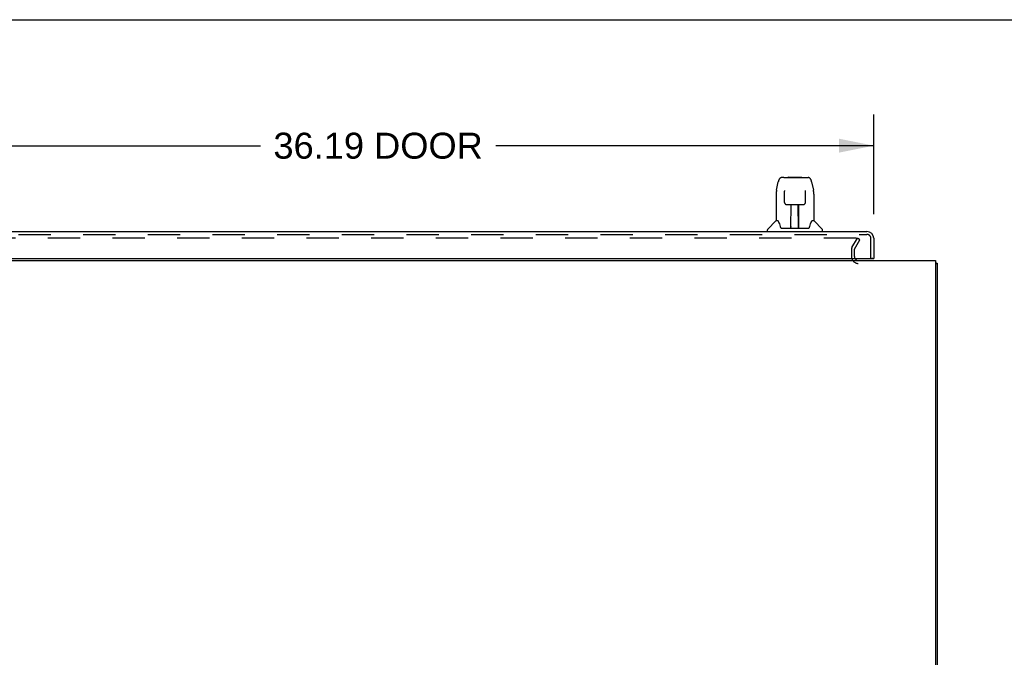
# Model space of a CAD drawing. Header units: inches. Extents: x 0 to 215, y 0 to 139.
# Tile 53 of 116: x 19 to 55, y 116 to 139. Entities that reach past the tile are written whole.
import ezdxf

# ---------------------------------------------------------------- set-up
doc = ezdxf.new("R2010")
doc.units = ezdxf.units.IN
doc.header["$LTSCALE"] = 11.804375
doc.header["$MEASUREMENT"] = 0
doc.linetypes.add('HIDDEN', pattern=[0.2, 0.1, -0.1])
doc.layers.get('0').update_dxf_attribs({"linetype": 'CONTINUOUS'})
for name, color, linetype in [('DEFAULT_2', 8, 'HIDDEN'), ('DIMENSIONS', 7, 'CONTINUOUS'), ('DOOR_ASSEMBLY', 7, 'CONTINUOUS')]:
    doc.layers.add(name, color=color, linetype=linetype)
doc.styles.get("Standard").update_dxf_attribs({"font": 'arial.ttf'})
doc.dimstyles.new('DIMSTYLE_1', dxfattribs={"dimtxt": 0.946875, "dimasz": 1.2625, "dimexe": 0.09, "dimexo": 0.07, "dimgap": 0.0375, "dimtad": 0, "dimtih": 1, "dimtoh": 1, "dimzin": 4, "dimdsep": 46, "dimtxsty": 'Standard', "dimblk": '_FILLED', "dimblk1": '_FILLED', "dimblk2": '_FILLED', "dimcen": 0.09, "dimadec": 3, "dimazin": 1, "dimtfac": 1, "dimtdec": 3, "dimtofl": 0, "dimtmove": 0, "dimatfit": 3, "dimldrblk": '_FILLED', "dimfxl": 0, "dimtolj": 1, "dimtzin": 4, "dimarcsym": 0})

# ---------------------------------------------------------------- blocks, each defined once
blk = doc.blocks.new('_FILLED')
at = {"color": 0, "linetype": 'ByBlock'}
blk.add_solid([(0, 0), (-1, 0.2), (-1, -0.2)], dxfattribs=at)
blk = doc.blocks.new('*D8')
at = {"layer": 'DIMENSIONS', "color": 2, "linetype": 'Continuous'}
for p, q in [((13.721, 131.783), (13.721, 135.415)), ((49.909, 131.783), (49.909, 135.415)), ((13.721, 134.279), (27.523, 134.279)), ((49.909, 134.279), (36.108, 134.279))]:
    blk.add_line(p, q, dxfattribs=at)
at = {"layer": 'DIMENSIONS', "color": 2, "linetype": 'Continuous', "xscale": 1.2625, "yscale": 1.2625, "zscale": 1.2625, "rotation": 180}
blk.add_blockref('_FILLED', (13.721, 134.279), dxfattribs=at)
at = {"layer": 'DIMENSIONS', "color": 2, "linetype": 'Continuous', "xscale": 1.2625, "yscale": 1.2625, "zscale": 1.2625}
blk.add_blockref('_FILLED', (49.909, 134.279), dxfattribs=at)
at = {"layer": 'DIMENSIONS', "color": 2, "linetype": 'Continuous', "insert": (31.815, 134.752), "char_height": 0.9469, "width": 7.63836, "attachment_point": 2, "line_spacing_factor": 0.9}
blk.add_mtext('36.19 DOOR', dxfattribs=at)

msp = doc.modelspace()

# ---------------------------------------------------------------- linework, layer by layer
at = {"color": 7, "linetype": 'Continuous'}
for p, q in [((0, 138.875), (214.625, 138.875)), ((52.169, 129.983), (52.221, 129.983))]:
    msp.add_line(p, q, dxfattribs=at)
at = {"color": 3, "linetype": 'Continuous'}
for p, q in [((12.023, 130.087), (52.169, 130.087)), ((52.169, 130.087), (52.169, 106.199)), ((52.221, 129.983), (52.221, 106.334))]:
    msp.add_line(p, q, dxfattribs=at)
for points in [[(52.169, 130.003), (52.17, 130.003), (52.174, 130.002), (52.178, 130.001), (52.182, 130), (52.186, 129.999), (52.194, 129.998)], [(52.194, 129.998), (52.197, 129.997), (52.201, 129.996), (52.204, 129.995), (52.207, 129.995), (52.21, 129.994), (52.212, 129.993), (52.214, 129.992), (52.216, 129.991), (52.218, 129.99), (52.219, 129.989), (52.22, 129.988), (52.221, 129.986), (52.221, 129.985), (52.221, 129.983)]]:
    msp.add_lwpolyline(points, dxfattribs=at)
msp.add_arc((49.343, 130.23), 0.142, 206.4666, 270, dxfattribs=at)
at = {"layer": 'DEFAULT_2', "color": 8, "linetype": 'HIDDEN'}
for p, q in [((49.265, 130.9), (14.928, 130.9)), ((49.115, 130.56), (49.311, 130.9)), ((49.205, 130.508), (49.401, 130.848)), ((49.401, 130.848), (49.311, 130.9)), ((49.096, 130.492), (49.096, 130.23)), ((49.2, 130.492), (49.2, 130.23))]:
    msp.add_line(p, q, dxfattribs=at)
for points in [[(49.273, 130.899), (49.271, 130.899), (49.269, 130.9), (49.267, 130.9), (49.265, 130.9)], [(49.273, 130.899), (49.275, 130.898), (49.276, 130.897), (49.278, 130.896), (49.279, 130.895), (49.281, 130.893), (49.282, 130.892), (49.283, 130.89), (49.284, 130.889), (49.284, 130.887), (49.285, 130.885), (49.285, 130.883), (49.285, 130.883)], [(49.285, 130.883), (49.285, 130.882), (49.285, 130.88), (49.284, 130.878), (49.284, 130.877), (49.283, 130.875)]]:
    msp.add_lwpolyline(points, dxfattribs=at)
for centre, radius, start, end in [((49.233, 130.492), 0.137, 150, 180), ((49.233, 130.492), 0.033, 150, 180), ((49.343, 130.23), 0.246, 180, 270), ((49.343, 130.23), 0.142, 180, 206.4666)]:
    msp.add_arc(centre, radius, start, end, dxfattribs=at)
at = {"layer": 'DOOR_ASSEMBLY', "color": 7, "linetype": 'Continuous'}
for p, q in [((46.63, 133.114), (46.549, 133.114)), ((46.631, 133.114), (47.519, 133.114)), ((46.636, 133.114), (46.634, 133.114)), ((46.796, 133.134), (46.776, 133.114)), ((46.796, 133.134), (47.272, 133.134)), ((47.272, 133.134), (47.292, 133.114)), ((46.36, 132.654), (46.425, 132.959)), ((47.643, 132.959), (47.708, 132.654)), ((47.714, 132.624), (47.708, 132.654)), ((46.345, 132.511), (46.345, 131.539)), ((46.646, 132.638), (46.646, 132.635)), ((46.646, 132.635), (46.646, 132.631)), ((46.646, 132.631), (46.646, 132.624)), ((46.646, 132.624), (46.647, 132.616)), ((46.649, 132.491), (46.647, 132.616)), ((46.654, 132.208), (46.649, 132.491)), ((47.414, 132.208), (47.421, 132.621)), ((47.421, 132.621), (47.422, 132.629)), ((47.422, 132.629), (47.422, 132.633)), ((47.723, 132.51), (47.723, 131.539)), ((46.654, 132.208), (46.655, 132.194)), ((46.734, 132.13), (46.854, 132.13)), ((46.885, 131.284), (46.9, 132.131)), ((46.89, 132.131), (47.179, 132.131)), ((46.892, 131.715), (46.892, 132.131)), ((47.16, 131.264), (47.145, 132.131)), ((47.176, 131.264), (47.176, 132.131)), ((47.214, 132.13), (47.334, 132.13)), ((46.896, 131.905), (46.892, 131.905)), ((46.895, 131.893), (46.892, 131.893)), ((47.176, 131.905), (47.149, 131.905)), ((47.176, 131.893), (47.149, 131.893)), ((47.153, 131.665), (47.176, 131.665)), ((47.176, 131.661), (47.153, 131.661)), ((46.03, 131.145), (46.03, 131.208)), ((46.339, 131.533), (46.042, 131.236)), ((46.418, 131.539), (46.345, 131.539)), ((46.415, 131.539), (46.421, 131.529)), ((46.481, 131.374), (46.495, 131.327)), ((46.495, 131.327), (46.498, 131.318)), ((46.548, 131.264), (47.52, 131.264)), ((46.886, 131.335), (46.885, 131.31)), ((46.892, 131.264), (46.892, 131.268)), ((47.159, 131.31), (47.159, 131.335)), ((47.57, 131.318), (47.573, 131.327)), ((47.647, 131.528), (47.652, 131.538)), ((47.723, 131.539), (47.65, 131.539)), ((47.729, 131.533), (48.026, 131.236)), ((48.038, 131.145), (48.038, 131.208)), ((49.847, 130.166), (49.909, 130.166))]:
    msp.add_line(p, q, dxfattribs=at)
at = {"layer": 'DOOR_ASSEMBLY', "color": 3, "linetype": 'Continuous'}
for p, q in [((13.968, 131.145), (49.662, 131.145)), ((49.909, 130.899), (49.909, 130.166)), ((14.013, 130.166), (49.847, 130.166))]:
    msp.add_line(p, q, dxfattribs=at)
at = {"layer": 'DOOR_ASSEMBLY', "color": 8, "linetype": 'HIDDEN'}
for p, q in [((13.968, 131.041), (49.662, 131.041)), ((49.805, 130.166), (49.805, 130.899))]:
    msp.add_line(p, q, dxfattribs=at)
at = {"layer": 'DOOR_ASSEMBLY', "color": 7, "linetype": 'Continuous'}
for points in [[(46.549, 133.114), (46.546, 133.114), (46.533, 133.112), (46.52, 133.109), (46.507, 133.104), (46.496, 133.097), (46.486, 133.089), (46.477, 133.08), (46.468, 133.071), (46.461, 133.06), (46.455, 133.049), (46.449, 133.036), (46.443, 133.023), (46.438, 133.008), (46.433, 132.991), (46.428, 132.972), (46.425, 132.959)], [(47.643, 132.959), (47.64, 132.972), (47.635, 132.991), (47.63, 133.008), (47.625, 133.023), (47.619, 133.037), (47.613, 133.049), (47.606, 133.06), (47.599, 133.071), (47.591, 133.081), (47.582, 133.09), (47.571, 133.098), (47.56, 133.104), (47.548, 133.109), (47.535, 133.112), (47.521, 133.114), (47.519, 133.114)], [(46.36, 132.654), (46.354, 132.623), (46.349, 132.584), (46.346, 132.544), (46.345, 132.511)], [(46.646, 132.642), (46.646, 132.643), (46.646, 132.643), (46.646, 132.643), (46.646, 132.642), (46.646, 132.641), (46.646, 132.641), (46.646, 132.64), (46.646, 132.638)], [(47.422, 132.633), (47.422, 132.637), (47.422, 132.639), (47.422, 132.64), (47.422, 132.641), (47.422, 132.642), (47.422, 132.642), (47.422, 132.643)], [(47.723, 132.51), (47.722, 132.544), (47.719, 132.584), (47.714, 132.624)], [(46.655, 132.194), (46.659, 132.182), (46.664, 132.17), (46.671, 132.16), (46.68, 132.15), (46.69, 132.143), (46.701, 132.137), (46.712, 132.132), (46.724, 132.13), (46.733, 132.13)], [(46.854, 132.13), (46.858, 132.13), (46.867, 132.13), (46.875, 132.13)], [(46.875, 132.13), (46.883, 132.131), (46.89, 132.131)], [(47.179, 132.131), (47.186, 132.131), (47.194, 132.13)], [(47.194, 132.13), (47.202, 132.13), (47.211, 132.13), (47.214, 132.13)], [(47.335, 132.13), (47.345, 132.13), (47.357, 132.133), (47.368, 132.137), (47.379, 132.143), (47.389, 132.151), (47.398, 132.161), (47.405, 132.171), (47.41, 132.183), (47.413, 132.196), (47.414, 132.208)], [(46.421, 131.529), (46.434, 131.5), (46.449, 131.465), (46.465, 131.422), (46.481, 131.374)], [(46.498, 131.318), (46.503, 131.306), (46.508, 131.295), (46.513, 131.287)], [(46.513, 131.287), (46.518, 131.279), (46.524, 131.273), (46.531, 131.269), (46.538, 131.265), (46.546, 131.264), (46.548, 131.264)], [(47.52, 131.264), (47.522, 131.264), (47.53, 131.265), (47.537, 131.268), (47.544, 131.273), (47.549, 131.279), (47.555, 131.286)], [(47.555, 131.286), (47.56, 131.295), (47.565, 131.305), (47.57, 131.318)], [(47.573, 131.327), (47.587, 131.373), (47.603, 131.421), (47.618, 131.463), (47.633, 131.5), (47.647, 131.528)]]:
    msp.add_lwpolyline(points, dxfattribs=at)
for centre, radius, start, end in [((46.069, 131.208), 0.0394, 135, 180), ((46.353, 131.519), 0.0197, 97.5, 135), ((46.904, 131.283), 0.0197, 179, 270), ((46.904, 131.283), 0.0197, 260.739, 269.9232), ((47.14, 131.283), 0.0197, 270, 1), ((47.14, 131.283), 0.0197, 270.0771, 272.6469), ((47.715, 131.519), 0.0197, 45, 82.5), ((47.999, 131.208), 0.0394, 0, 45)]:
    msp.add_arc(centre, radius, start, end, dxfattribs=at)
at = {"layer": 'DOOR_ASSEMBLY', "color": 3, "linetype": 'Continuous'}
for centre, radius, start, end in [((49.662, 130.899), 0.246, 0, 90), ((49.847, 130.186), 0.02, 270, 360)]:
    msp.add_arc(centre, radius, start, end, dxfattribs=at)
at = {"layer": 'DOOR_ASSEMBLY', "color": 8, "linetype": 'HIDDEN'}
msp.add_arc((49.662, 130.899), 0.142, 0, 90, dxfattribs=at)
at = {"layer": 'DOOR_ASSEMBLY', "color": 7, "linetype": 'Continuous'}
for centre, start_param, end_param in [((46.884, 131.303), -1.369355, -1.264777), ((47.16, 131.303), -1.876815, -1.570796)]:
    msp.add_ellipse(centre, major_axis=(0.0394, 0), ratio=1, start_param=start_param, end_param=end_param, dxfattribs=at)

# ---------------------------------------------------------------- dimensions: what is measured, and where the dimension line sits
at = {"layer": 'DIMENSIONS', "color": 2, "linetype": 'Continuous'}
dim = msp.add_linear_dim(base=(13.721, 134.279), p1=(49.909, 131.713), p2=(13.721, 131.713), angle=180, text='<> DOOR', dimstyle='DIMSTYLE_1', dxfattribs=at)
dim.commit()
dim.dimension.update_dxf_attribs({"geometry": '*D8', "text_midpoint": (31.815, 134.279), "dimtype": 160})

doc.saveas('drawing.dxf')
